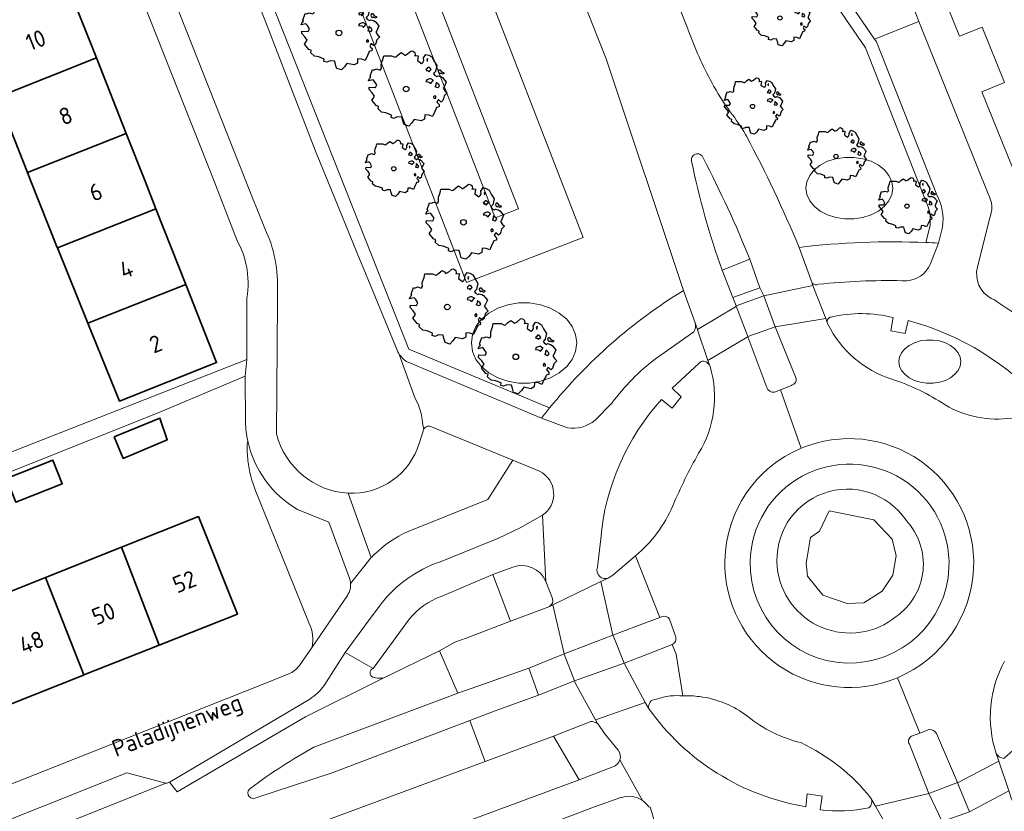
# Model space of a CAD drawing. Header units: metres. Extents: x 152391 to 157968, y 462336 to 467280.
# Tile 177 of 256: x 154706 to 154786, y 464449 to 464513. Entities that reach past the tile are written whole.
import ezdxf
from ezdxf.enums import TextEntityAlignment as Align

# ---------------------------------------------------------------- set-up
doc = ezdxf.new("R2010")
doc.units = ezdxf.units.M
doc.header["$LTSCALE"] = 0.75
doc.layers.get('0').update_dxf_attribs({"lineweight": 25})
for name, color, linetype, lineweight in [('B-GV-GR-BOOM-S', 252, 'Continuous', 25), ('B-WE-GR-BEPLANTING_CULTUUR_VASTE PLANTENVAK-GV', 251, 'Continuous', 18), ('B-WE-GR-GROENVOORZIENING-GV', 251, 'Continuous', 18), ('B-WE-GR-HAAG-GV', 251, 'Continuous', 13), ('B-WE-OG-BEBOUWING-GV', 6, 'Continuous', 35), ('B-WE-OG-BEBOUWING-T18', 1, 'Continuous', 18), ('B-WE-OG-TERREIN_CULTUURSCHEIDING-GV', 251, 'Continuous', 18), ('B-WE-OG-TOPOGRAFIE-T18', 1, 'Continuous', 18), ('B-WE-VH-VERHARDING_ASFALT-GV', 251, 'Continuous', 18), ('B-WE-VH-VERHARDING_BETONSTRAATSTEEN-GV', 251, 'Continuous', 18), ('B-WE-VH-VERHARDING_TEGEL-GV', 251, 'Continuous', 18)]:
    doc.layers.add(name, color=color, linetype=linetype, lineweight=lineweight)
doc.styles.add('NLCS-ISO-M750-T18', font='NLCS-ISO.ttf', dxfattribs={"height": 1.35})

# ---------------------------------------------------------------- blocks, each defined once
blk = doc.blocks.new('SGR-BOOM_31_50')
at = {"linetype": 'Continuous'}
for p, q in [((-1.51, 1.451), (-1.479, 1.582)), ((-1.479, 1.582), (-1.402, 1.78)), ((-1.402, 1.78), (-1.355, 1.999)), ((-1.355, 1.999), (-0.89, 1.999)), ((-0.89, 1.999), (-0.688, 1.911)), ((-0.688, 1.911), (-0.626, 1.933)), ((-0.626, 1.933), (-0.487, 2.064)), ((-0.487, 2.064), (-0.301, 2.196)), ((-0.301, 2.196), (-0.177, 2.108)), ((-0.177, 2.108), (-0.084, 2.02)), ((-0.084, 2.02), (0.087, 2.108)), ((0.087, 2.108), (0.273, 2.283)), ((0.273, 2.283), (0.351, 2.305)), ((0.351, 2.305), (0.444, 2.261)), ((0.444, 2.261), (0.521, 2.196)), ((0.537, 2.042), (0.506, 1.999)), ((0.506, 1.999), (0.707, 2.02)), ((0.521, 2.196), (0.537, 2.042)), ((0.723, 1.977), (0.676, 1.714)), ((0.676, 1.714), (0.754, 1.648)), ((0.707, 2.02), (0.723, 1.977)), ((0.754, 1.648), (0.924, 1.539)), ((0.924, 1.539), (1.002, 1.604)), ((1.002, 1.604), (1.064, 1.714)), ((1.048, 1.867), (1.188, 2.086)), ((1.064, 1.714), (1.048, 1.867)), ((1.188, 2.086), (1.358, 2.042)), ((1.296, 1.823), (1.234, 1.78)), ((1.234, 1.78), (1.265, 1.67)), ((1.265, 1.67), (1.281, 1.648)), ((1.281, 1.692), (1.296, 1.823)), ((1.358, 2.042), (1.545, 1.933)), ((1.545, 1.933), (1.669, 1.692)), ((1.669, 1.692), (1.839, 1.407)), ((-2.177, 0.772), (-2.038, 1.166)), ((-2.038, 1.166), (-1.944, 1.144)), ((-1.944, 1.144), (-1.789, 1.21)), ((-1.789, 1.21), (-1.572, 1.144)), ((-1.572, 1.144), (-1.495, 1.232)), ((-1.495, 1.232), (-1.51, 1.451)), ((1.25, 1.21), (1.188, 1.166)), ((1.188, 1.166), (1.234, 1.101)), ((1.234, 1.101), (1.312, 1.122)), ((1.296, 1.298), (1.25, 1.21)), ((1.374, 1.298), (1.296, 1.298)), ((1.312, 1.122), (1.374, 1.035)), ((1.436, 1.254), (1.374, 1.298)), ((1.374, 1.035), (1.436, 1.122)), ((1.498, 1.166), (1.436, 1.254)), ((1.436, 1.122), (1.498, 1.166)), ((1.762, 1.057), (1.638, 0.925)), ((1.638, 0.925), (1.7, 0.838)), ((1.7, 0.838), (1.839, 0.75)), ((1.839, 1.407), (1.762, 1.057)), ((1.839, 0.75), (1.917, 0.794)), ((1.963, 1.144), (1.917, 1.079)), ((1.917, 1.079), (1.948, 0.991)), ((1.917, 0.794), (2.087, 0.75)), ((1.948, 0.991), (2.041, 0.925)), ((2.056, 1.144), (1.963, 1.144)), ((2.041, 0.969), (2.18, 0.903)), ((2.041, 0.925), (2.056, 0.969)), ((2.165, 1.013), (2.056, 1.144)), ((2.304, 0.947), (2.165, 1.013)), ((2.18, 0.903), (2.304, 0.947)), ((-2.27, 0.487), (-2.208, 0.641)), ((-1.991, 0.553), (-2.27, 0.487)), ((-2.239, -0.038), (-2.224, 0.115)), ((-2.224, 0.115), (-1.851, 0.093)), ((-2.208, 0.641), (-2.131, 0.706)), ((-2.131, 0.706), (-2.177, 0.772)), ((-1.898, 0.444), (-1.991, 0.553)), ((-1.774, 0.246), (-1.898, 0.444)), ((-1.851, 0.093), (-1.774, 0.246)), ((1.234, 0.553), (1.188, 0.444)), ((1.188, 0.444), (1.374, 0.422)), ((1.405, 0.619), (1.234, 0.553)), ((1.374, 0.422), (1.483, 0.334)), ((1.483, 0.619), (1.405, 0.619)), ((1.622, 0.531), (1.483, 0.619)), ((1.483, 0.334), (1.607, 0.487)), ((1.607, 0.487), (1.653, 0.553)), ((1.793, 0.246), (1.746, 0.137)), ((1.911, 0.065), (1.746, 0.137)), ((1.808, 0.4), (1.793, 0.312)), ((1.793, 0.312), (1.793, 0.246)), ((1.901, 0.312), (1.808, 0.4)), ((1.963, 0.268), (1.901, 0.312)), ((1.911, 0.065), (2.01, 0.181)), ((2.01, 0.181), (1.963, 0.268)), ((2.087, 0.75), (2.18, 0.684)), ((2.18, 0.684), (2.413, 0.422)), ((2.289, 0.137), (2.227, 0.049)), ((2.227, 0.049), (2.351, -0.126)), ((2.413, 0.422), (2.289, 0.137)), ((-2.053, -0.235), (-2.239, -0.038)), ((-2.069, -0.673), (-1.991, -0.564)), ((-1.805, -1.002), (-2.069, -0.673)), ((-1.913, -0.433), (-2.053, -0.235)), ((-1.991, -0.564), (-1.913, -0.433)), ((1.715, -0.389), (1.653, -0.476)), ((1.653, -0.476), (1.669, -0.564)), ((1.684, -0.564), (1.777, -0.542)), ((1.777, -0.454), (1.715, -0.389)), ((1.777, -0.542), (1.777, -0.454)), ((1.948, -0.63), (1.855, -0.783)), ((1.855, -0.783), (1.901, -0.849)), ((2.103, -0.783), (1.948, -0.63)), ((2.211, -0.695), (2.103, -0.783)), ((2.242, -0.564), (2.211, -0.695)), ((2.289, -0.411), (2.242, -0.564)), ((2.459, -0.235), (2.289, -0.411)), ((2.351, -0.126), (2.459, -0.235)), ((-1.665, -1.046), (-1.805, -1.002)), ((-1.696, -1.199), (-1.665, -1.046)), ((-1.479, -1.396), (-1.696, -1.199)), ((-1.216, -1.44), (-1.479, -1.396)), ((-0.89, -1.571), (-1.216, -1.44)), ((-0.906, -1.725), (-0.89, -1.571)), ((1.126, -1.55), (1.11, -1.812)), ((1.374, -1.571), (1.126, -1.55)), ((1.576, -1.659), (1.374, -1.571)), ((1.715, -1.352), (1.576, -1.659)), ((1.808, -1.177), (1.715, -1.352)), ((1.824, -1.112), (1.808, -1.177)), ((1.979, -1.068), (1.824, -1.112)), ((1.901, -0.849), (1.994, -0.936)), ((1.994, -0.936), (1.979, -1.068)), ((-0.735, -1.769), (-0.906, -1.725)), ((-0.533, -1.681), (-0.735, -1.769)), ((-0.254, -1.703), (-0.533, -1.681)), ((-0.208, -1.9), (-0.254, -1.703)), ((-0.177, -1.988), (-0.208, -1.9)), ((-0.13, -2.141), (-0.177, -1.988)), ((0.149, -2.229), (-0.13, -2.141)), ((0.335, -2.031), (0.149, -2.229)), ((0.475, -1.834), (0.335, -2.031)), ((0.909, -1.922), (0.475, -1.834)), ((1.11, -1.812), (0.909, -1.922))]:
    blk.add_line(p, q, dxfattribs=at)
blk.add_circle((0, 0), 0.169, dxfattribs=at)
blk = doc.blocks.new('SGR-BOOM_50_100')
at = {"linetype": 'Continuous'}
for p, q in [((-1.972, 2.11), (-1.869, 2.373)), ((-1.869, 2.373), (-1.807, 2.665)), ((-1.807, 2.665), (-1.187, 2.665)), ((-1.187, 2.665), (-0.918, 2.548)), ((-0.918, 2.548), (-0.835, 2.577)), ((-0.835, 2.577), (-0.649, 2.752)), ((-0.649, 2.752), (-0.401, 2.928)), ((-0.401, 2.928), (-0.236, 2.811)), ((-0.236, 2.811), (-0.112, 2.694)), ((-0.112, 2.694), (0.116, 2.811)), ((0.116, 2.811), (0.364, 3.044)), ((0.364, 3.044), (0.467, 3.074)), ((0.467, 3.074), (0.591, 3.015)), ((0.591, 3.015), (0.695, 2.928)), ((0.715, 2.723), (0.674, 2.665)), ((0.674, 2.665), (0.943, 2.694)), ((0.695, 2.928), (0.715, 2.723)), ((0.964, 2.636), (0.902, 2.285)), ((0.943, 2.694), (0.964, 2.636)), ((1.398, 2.49), (1.584, 2.782)), ((1.418, 2.285), (1.398, 2.49)), ((1.584, 2.782), (1.811, 2.723)), ((1.729, 2.431), (1.646, 2.373)), ((1.646, 2.373), (1.687, 2.227)), ((1.708, 2.256), (1.729, 2.431)), ((1.811, 2.723), (2.059, 2.577)), ((2.059, 2.577), (2.225, 2.256)), ((-2.593, 1.526), (-2.386, 1.613)), ((-2.386, 1.613), (-2.096, 1.526)), ((-2.096, 1.526), (-1.993, 1.643)), ((-2.014, 1.935), (-1.972, 2.11)), ((-1.993, 1.643), (-2.014, 1.935)), ((0.902, 2.285), (1.005, 2.198)), ((1.005, 2.198), (1.232, 2.052)), ((1.232, 2.052), (1.336, 2.139)), ((1.336, 2.139), (1.418, 2.285)), ((1.667, 1.613), (1.584, 1.555)), ((1.729, 1.73), (1.667, 1.613)), ((1.687, 2.227), (1.708, 2.198)), ((1.832, 1.73), (1.729, 1.73)), ((1.915, 1.672), (1.832, 1.73)), ((1.997, 1.555), (1.915, 1.672)), ((2.225, 2.256), (2.452, 1.876)), ((2.452, 1.876), (2.349, 1.409)), ((-3.027, 0.65), (-2.944, 0.854)), ((-2.944, 0.854), (-2.841, 0.942)), ((-2.903, 1.029), (-2.717, 1.555)), ((-2.841, 0.942), (-2.903, 1.029)), ((-2.717, 1.555), (-2.593, 1.526)), ((1.584, 1.555), (1.646, 1.467)), ((1.646, 1.467), (1.749, 1.497)), ((1.873, 0.825), (1.646, 0.737)), ((1.749, 1.497), (1.832, 1.38)), ((1.832, 1.38), (1.915, 1.497)), ((1.977, 0.825), (1.873, 0.825)), ((1.915, 1.497), (1.997, 1.555)), ((2.163, 0.708), (1.977, 0.825)), ((2.349, 1.409), (2.183, 1.234)), ((2.183, 1.234), (2.266, 1.117)), ((2.266, 1.117), (2.452, 1)), ((2.452, 1), (2.556, 1.059)), ((2.618, 1.526), (2.556, 1.438)), ((2.556, 1.438), (2.597, 1.321)), ((2.556, 1.059), (2.783, 1)), ((2.597, 1.321), (2.721, 1.234)), ((2.742, 1.526), (2.618, 1.526)), ((2.721, 1.292), (2.907, 1.205)), ((2.721, 1.234), (2.742, 1.292)), ((2.886, 1.351), (2.742, 1.526)), ((2.783, 1), (2.907, 0.913)), ((3.072, 1.263), (2.886, 1.351)), ((2.907, 1.205), (3.072, 1.263)), ((2.907, 0.913), (3.217, 0.562)), ((-2.655, 0.737), (-3.027, 0.65)), ((-2.985, -0.051), (-2.965, 0.153)), ((-2.965, 0.153), (-2.469, 0.124)), ((-2.531, 0.591), (-2.655, 0.737)), ((-2.365, 0.329), (-2.531, 0.591)), ((-2.469, 0.124), (-2.365, 0.329)), ((1.646, 0.737), (1.584, 0.591)), ((1.584, 0.591), (1.832, 0.562)), ((1.832, 0.562), (1.977, 0.445)), ((1.977, 0.445), (2.142, 0.65)), ((2.142, 0.65), (2.204, 0.737)), ((2.39, 0.329), (2.328, 0.183)), ((2.549, 0.087), (2.328, 0.183)), ((2.411, 0.533), (2.39, 0.416)), ((2.39, 0.416), (2.39, 0.329)), ((2.535, 0.416), (2.411, 0.533)), ((2.618, 0.358), (2.535, 0.416)), ((2.549, 0.087), (2.68, 0.241)), ((2.68, 0.241), (2.618, 0.358)), ((3.052, 0.183), (2.969, 0.066)), ((2.969, 0.066), (3.135, -0.168)), ((3.217, 0.562), (3.052, 0.183)), ((-2.737, -0.314), (-2.985, -0.051)), ((-2.758, -0.898), (-2.655, -0.752)), ((-2.551, -0.577), (-2.737, -0.314)), ((-2.655, -0.752), (-2.551, -0.577)), ((2.287, -0.518), (2.204, -0.635)), ((2.204, -0.635), (2.225, -0.752)), ((2.245, -0.752), (2.37, -0.723)), ((2.37, -0.606), (2.287, -0.518)), ((2.37, -0.723), (2.37, -0.606)), ((2.99, -0.752), (2.948, -0.927)), ((3.052, -0.548), (2.99, -0.752)), ((3.279, -0.314), (3.052, -0.548)), ((3.135, -0.168), (3.279, -0.314)), ((-2.407, -1.336), (-2.758, -0.898)), ((-2.22, -1.394), (-2.407, -1.336)), ((-2.262, -1.599), (-2.22, -1.394)), ((2.411, -1.57), (2.287, -1.803)), ((2.432, -1.482), (2.411, -1.57)), ((2.638, -1.424), (2.432, -1.482)), ((2.597, -0.84), (2.473, -1.044)), ((2.473, -1.044), (2.535, -1.132)), ((2.535, -1.132), (2.659, -1.248)), ((2.804, -1.044), (2.597, -0.84)), ((2.659, -1.248), (2.638, -1.424)), ((2.948, -0.927), (2.804, -1.044)), ((-1.972, -1.862), (-2.262, -1.599)), ((-1.621, -1.92), (-1.972, -1.862)), ((-1.187, -2.095), (-1.621, -1.92)), ((-1.207, -2.3), (-1.187, -2.095)), ((-0.98, -2.358), (-1.207, -2.3)), ((-0.711, -2.241), (-0.98, -2.358)), ((-0.339, -2.271), (-0.711, -2.241)), ((-0.277, -2.533), (-0.339, -2.271)), ((1.501, -2.066), (1.48, -2.417)), ((1.832, -2.095), (1.501, -2.066)), ((2.101, -2.212), (1.832, -2.095)), ((2.287, -1.803), (2.101, -2.212)), ((-0.236, -2.65), (-0.277, -2.533)), ((-0.174, -2.855), (-0.236, -2.65)), ((0.199, -2.971), (-0.174, -2.855)), ((0.447, -2.709), (0.199, -2.971)), ((0.633, -2.446), (0.447, -2.709)), ((1.212, -2.563), (0.633, -2.446)), ((1.48, -2.417), (1.212, -2.563))]:
    blk.add_line(p, q, dxfattribs=at)
blk.add_circle((0, 0), 0.225, dxfattribs=at)

msp = doc.modelspace()

# ---------------------------------------------------------------- linework, layer by layer
at = {"layer": 'B-WE-GR-BEPLANTING_CULTUUR_VASTE PLANTENVAK-GV'}
for points in [[(154781.069, 464468.97, 1.01034), (154765.112, 464469.474)], [(154777.62, 464472.78, 0.781763), (154767.288, 464469.025)], [(154767.288, 464469.025, -0.781763), (154777.62, 464472.78)], [(154776.836, 464465.058, 0.455079), (154777.62, 464472.78)], [(154777.62, 464472.78, -0.455079), (154776.836, 464465.058)], [(154765.112, 464469.474, 0.990036), (154781.069, 464468.97)], [(154767.288, 464469.025, 0.600263), (154776.836, 464465.058)], [(154776.836, 464465.058, -0.600263), (154767.288, 464469.025)]]:
    msp.add_lwpolyline(points, format="xyb", dxfattribs=at)
for points in [[(154769.942, 464471.409), (154770.683, 464471.903), (154771.447, 464473.541), (154775.04, 464472.823), (154776.522, 464471.275), (154776.836, 464469.928), (154776.567, 464468.38), (154775.713, 464467.1), (154774.231, 464466.158), (154772.906, 464466.113), (154770.953, 464466.764), (154769.718, 464468.29), (154769.605, 464469.345)], [(154769.942, 464471.409), (154769.605, 464469.345), (154769.718, 464468.29), (154770.953, 464466.764), (154772.906, 464466.113), (154774.231, 464466.158), (154775.713, 464467.1), (154776.567, 464468.38), (154776.836, 464469.928), (154776.522, 464471.275), (154775.04, 464472.823), (154771.447, 464473.541), (154770.683, 464471.903)]]:
    msp.add_lwpolyline(points, close=True, dxfattribs=at)
at = {"layer": 'B-WE-GR-GROENVOORZIENING-GV'}
for points in [[(154749.006, 464481.795), (154737.716, 464486.524), (154711.438, 464552.917)], [(154711.264, 464550.636), (154711.322, 464550.489), (154726.154, 464512.949), (154730.23, 464502.41), (154731.213, 464500), (154733.81, 464493.63), (154734.09, 464492.934), (154736.763, 464486.432)], [(154780.089, 464498.915), (154775.242, 464511.188), (154775.089, 464511.411), (154771.281, 464516.965)], [(154770.564, 464516.268), (154774.36, 464510.698), (154779.163, 464498.538), (154779.41, 464497.948), (154779.54, 464497.478), (154779.572, 464497.048), (154779.548, 464496.455), (154779.202, 464495.079)], [(154780.221, 464495.037), (154780.543, 464496.311)], [(154737.527, 464485.519), (154748.362, 464480.981)], [(154737.654, 464471.889), (154744.066, 464474.459), (154746.052, 464477.606), (154739.543, 464480.288)], [(154738.926, 464480.115), (154738.556, 464479.031)], [(154732.839, 464474.95), (154734.699, 464469.796)]]:
    msp.add_lwpolyline(points, dxfattribs=at)
for points in [[(154780.543, 464496.311, 0.164322), (154780.089, 464498.915)], [(154779.202, 464495.079, -0.003959), (154780.221, 464495.037)], [(154736.763, 464486.432, 0.036591), (154736.911, 464486.165)], [(154736.911, 464486.165, 0.098277), (154737.527, 464485.519)], [(154748.362, 464480.981, -0.006925), (154749.006, 464481.795)], [(154739.543, 464480.288, 0.397211), (154738.926, 464480.115)], [(154738.556, 464479.031, -0.348868), (154732.839, 464474.95)], [(154734.936, 464470.027, -0.086884), (154737.654, 464471.889)], [(154734.699, 464469.796, -0.012818), (154734.936, 464470.027)]]:
    msp.add_lwpolyline(points, format="xyb", dxfattribs=at)
at = {"layer": 'B-WE-GR-HAAG-GV'}
for points in [[(154749.006, 464481.795), (154737.716, 464486.524), (154711.438, 464552.917)], [(154711.264, 464550.636), (154711.322, 464550.489), (154726.154, 464512.949), (154730.23, 464502.41), (154731.213, 464500), (154733.81, 464493.63), (154734.09, 464492.934), (154736.763, 464486.432)], [(154780.089, 464498.915), (154775.242, 464511.188), (154775.089, 464511.411), (154771.281, 464516.965)], [(154770.564, 464516.268), (154774.36, 464510.698), (154779.163, 464498.538), (154779.41, 464497.948), (154779.54, 464497.478), (154779.572, 464497.048), (154779.548, 464496.455), (154779.202, 464495.079)], [(154780.221, 464495.037), (154780.543, 464496.311)], [(154737.527, 464485.519), (154748.362, 464480.981)], [(154737.654, 464471.889), (154744.066, 464474.459), (154746.052, 464477.606), (154739.543, 464480.288)], [(154738.926, 464480.115), (154738.556, 464479.031)], [(154732.839, 464474.95), (154734.699, 464469.796)]]:
    msp.add_lwpolyline(points, dxfattribs=at)
for points in [[(154780.543, 464496.311, 0.164322), (154780.089, 464498.915)], [(154779.202, 464495.079, -0.003959), (154780.221, 464495.037)], [(154736.763, 464486.432, 0.036591), (154736.911, 464486.165)], [(154736.911, 464486.165, 0.098277), (154737.527, 464485.519)], [(154748.362, 464480.981, -0.006925), (154749.006, 464481.795)], [(154739.543, 464480.288, 0.397211), (154738.926, 464480.115)], [(154738.556, 464479.031, -0.348868), (154732.839, 464474.95)], [(154734.936, 464470.027, -0.086884), (154737.654, 464471.889)], [(154734.699, 464469.796, -0.012818), (154734.936, 464470.027)]]:
    msp.add_lwpolyline(points, format="xyb", dxfattribs=at)
at = {"layer": 'B-WE-OG-BEBOUWING-GV'}
for points in [[(154704.704, 464506.744), (154712.635, 464509.891), (154710.241, 464515.952), (154702.309, 464512.803)], [(154707.096, 464500.696), (154715.023, 464503.841), (154712.635, 464509.891), (154704.704, 464506.744)], [(154709.514, 464494.648), (154717.415, 464497.78), (154716.54, 464500), (154715.023, 464503.841), (154707.096, 464500.696), (154707.371, 464500), (154709.497, 464494.69)], [(154717.415, 464497.78), (154709.514, 464494.648), (154711.948, 464488.615), (154719.806, 464491.718)], [(154719.806, 464491.718), (154711.948, 464488.615), (154714.478, 464482.344), (154722.284, 464485.433)], [(154714.057, 464479.466), (154714.77, 464477.743), (154718.323, 464479.239), (154717.726, 464480.989)], [(154705.416, 464476.135), (154706.166, 464474.231), (154709.886, 464475.717), (154709.127, 464477.618)], [(154717.676, 464462.752), (154723.948, 464465.233), (154720.828, 464473.074), (154714.642, 464470.613)], [(154708.549, 464468.188), (154711.635, 464460.362), (154717.676, 464462.752), (154714.642, 464470.613)], [(154702.504, 464465.783), (154705.603, 464457.953), (154711.586, 464460.343), (154711.635, 464460.362), (154708.549, 464468.188)]]:
    msp.add_lwpolyline(points, close=True, dxfattribs=at)
at = {"layer": 'B-WE-OG-TERREIN_CULTUURSCHEIDING-GV'}
for points in [[(154759.758, 464491.225), (154753.55, 464509.81), (154732.892, 464561.928), (154726.876, 464559.596), (154751.711, 464495.49), (154742.338, 464491.862), (154717.505, 464555.963), (154713.065, 464554.242)], [(154741.54, 464558.946), (154760.098, 464512.235), (154760.14, 464512.13)], [(154711.438, 464552.917), (154737.716, 464486.524), (154749.006, 464481.795)], [(154794.642, 464515.172), (154794.618, 464515.233), (154789.289, 464521.425), (154782.504, 464518.744), (154779.526, 464517.567), (154781.922, 464511.632), (154783.73, 464512.362), (154785.527, 464507.911), (154783.719, 464507.181), (154789.189, 464493.631)], [(154779.202, 464495.079), (154779.548, 464496.455), (154779.572, 464497.048), (154779.54, 464497.478), (154779.41, 464497.948), (154779.163, 464498.538), (154774.36, 464510.698), (154770.564, 464516.268)], [(154764.744, 464503.744), (154764.816, 464503.607)], [(154777.795, 464488.805), (154777.546, 464487.771), (154776.409, 464487.985), (154776.599, 464489.052)], [(154771.298, 464488.669), (154771.353, 464488.526)], [(154761.007, 464485.403), (154758.851, 464483.378)], [(154761.895, 464485.124), (154761.847, 464485.263)], [(154758.851, 464483.378), (154759.575, 464482.677), (154758.849, 464481.77), (154758.002, 464482.486)], [(154724.783, 464479.155), (154724.747, 464478.898)], [(154725.441, 464475.097), (154729.721, 464464.489)], [(154732.971, 464468.056), (154731.304, 464472.627), (154728.783, 464473.657)], [(154753.111, 464471.293), (154752.849, 464469.006)], [(154753.702, 464468.133), (154753.806, 464468.183), (154754.083, 464468.366), (154755.904, 464469.938)], [(154740.171, 464462.303), (154741.414, 464462.996), (154742.327, 464463.317), (154745.868, 464464.686), (154744.459, 464468.417), (154740.301, 464466.672)], [(154729.94, 464462.606), (154732.791, 464466.754)], [(154737.765, 464464.869), (154734.845, 464460.874)], [(154735.647, 464460.103), (154740.171, 464462.303)], [(154757.568, 464458.416), (154757.176, 464458.305)], [(154785.462, 464453.659), (154787.682, 464455.628), (154787.393, 464455.857), (154786.831, 464456.302), (154787.561, 464457.081), (154788.199, 464456.702), (154788.41, 464456.577)], [(154751.388, 464451.935), (154749.318, 464455.456), (154745.916, 464454.18), (154743.842, 464453.426), (154730.615, 464448.513), (154725.425, 464446.919), (154725.182, 464446.674), (154725.123, 464446.361), (154725.181, 464446.205), (154725.376, 464446.031), (154725.7, 464446.041), (154732.427, 464446.076)], [(154738.807, 464447.301), (154751.388, 464451.935)], [(154769.581, 464449.789), (154769.683, 464450.826), (154770.892, 464450.646), (154770.733, 464449.549)]]:
    msp.add_lwpolyline(points, dxfattribs=at)
for points in [[(154726.876, 464559.596), (154723.123, 464558.141), (154746.503, 464497.79), (154744.638, 464497.068), (154721.258, 464557.418), (154717.505, 464555.963), (154742.338, 464491.862), (154751.711, 464495.49)], [(154744.638, 464497.068), (154746.503, 464497.79), (154723.123, 464558.141), (154721.258, 464557.418)], [(154771.331, 464497.29), (154771.995, 464497.079), (154772.707, 464496.971), (154773.435, 464496.971), (154774.147, 464497.079), (154774.812, 464497.29), (154775.4, 464497.596), (154775.887, 464497.982), (154776.251, 464498.432), (154776.476, 464498.926), (154776.552, 464499.443), (154776.476, 464499.96), (154776.251, 464500.454), (154775.887, 464500.904), (154775.4, 464501.29), (154774.812, 464501.596), (154774.147, 464501.807), (154773.435, 464501.915), (154772.707, 464501.915), (154771.995, 464501.807), (154771.331, 464501.596), (154770.742, 464501.29), (154770.255, 464500.904), (154769.891, 464500.454), (154769.666, 464499.96), (154769.59, 464499.443), (154769.666, 464498.926), (154769.891, 464498.432), (154770.255, 464497.982), (154770.742, 464497.596)], [(154771.331, 464497.29), (154770.742, 464497.596), (154770.255, 464497.982), (154769.891, 464498.432), (154769.666, 464498.926), (154769.59, 464499.443), (154769.666, 464499.96), (154769.891, 464500.454), (154770.255, 464500.904), (154770.742, 464501.29), (154771.331, 464501.596), (154771.995, 464501.807), (154772.707, 464501.915), (154773.435, 464501.915), (154774.147, 464501.807), (154774.812, 464501.596), (154775.4, 464501.29), (154775.887, 464500.904), (154776.251, 464500.454), (154776.476, 464499.96), (154776.552, 464499.443), (154776.476, 464498.926), (154776.251, 464498.432), (154775.887, 464497.982), (154775.4, 464497.596), (154774.812, 464497.29), (154774.147, 464497.079), (154773.435, 464496.971), (154772.707, 464496.971), (154771.995, 464497.079)], [(154750.826, 464485.697), (154751.099, 464486.34), (154751.191, 464487.012), (154751.099, 464487.684), (154750.826, 464488.327), (154750.384, 464488.912), (154749.792, 464489.414), (154749.078, 464489.811), (154748.27, 464490.086), (154747.406, 464490.226), (154746.522, 464490.226), (154745.658, 464490.086), (154744.851, 464489.811), (154744.136, 464489.414), (154743.544, 464488.912), (154743.102, 464488.327), (154742.829, 464487.684), (154742.737, 464487.012), (154742.829, 464486.34), (154743.102, 464485.697), (154743.544, 464485.112), (154744.136, 464484.61), (154744.851, 464484.213), (154745.658, 464483.938), (154746.522, 464483.798), (154747.406, 464483.798), (154748.27, 464483.938), (154749.078, 464484.213), (154749.792, 464484.61), (154750.384, 464485.112)], [(154750.826, 464485.697), (154750.384, 464485.112), (154749.792, 464484.61), (154749.078, 464484.213), (154748.27, 464483.938), (154747.406, 464483.798), (154746.522, 464483.798), (154745.658, 464483.938), (154744.851, 464484.213), (154744.136, 464484.61), (154743.544, 464485.112), (154743.102, 464485.697), (154742.829, 464486.34), (154742.737, 464487.012), (154742.829, 464487.684), (154743.102, 464488.327), (154743.544, 464488.912), (154744.136, 464489.414), (154744.851, 464489.811), (154745.658, 464490.086), (154746.522, 464490.226), (154747.406, 464490.226), (154748.27, 464490.086), (154749.078, 464489.811), (154749.792, 464489.414), (154750.384, 464488.912), (154750.826, 464488.327), (154751.099, 464487.684), (154751.191, 464487.012), (154751.099, 464486.34)], [(154779.275, 464487.25), (154778.766, 464487.175), (154778.291, 464487.027), (154777.871, 464486.813), (154777.523, 464486.543), (154777.263, 464486.228), (154777.102, 464485.882), (154777.048, 464485.52), (154777.102, 464485.158), (154777.263, 464484.812), (154777.523, 464484.497), (154777.871, 464484.227), (154778.291, 464484.013), (154778.766, 464483.865), (154779.275, 464483.79), (154779.795, 464483.79), (154780.304, 464483.865), (154780.779, 464484.013), (154781.199, 464484.227), (154781.547, 464484.497), (154781.807, 464484.812), (154781.968, 464485.158), (154782.022, 464485.52), (154781.968, 464485.882), (154781.807, 464486.228), (154781.547, 464486.543), (154781.199, 464486.813), (154780.779, 464487.027), (154780.304, 464487.175), (154779.795, 464487.25)], [(154779.275, 464487.25), (154779.795, 464487.25), (154780.304, 464487.175), (154780.779, 464487.027), (154781.199, 464486.813), (154781.547, 464486.543), (154781.807, 464486.228), (154781.968, 464485.882), (154782.022, 464485.52), (154781.968, 464485.158), (154781.807, 464484.812), (154781.547, 464484.497), (154781.199, 464484.227), (154780.779, 464484.013), (154780.304, 464483.865), (154779.795, 464483.79), (154779.275, 464483.79), (154778.766, 464483.865), (154778.291, 464484.013), (154777.871, 464484.227), (154777.523, 464484.497), (154777.263, 464484.812), (154777.102, 464485.158), (154777.048, 464485.52), (154777.102, 464485.882), (154777.263, 464486.228), (154777.523, 464486.543), (154777.871, 464486.813), (154778.291, 464487.027), (154778.766, 464487.175)]]:
    msp.add_lwpolyline(points, close=True, dxfattribs=at)
for points in [[(154760.14, 464512.13, 0.017257), (154761.007, 464509.985)], [(154761.007, 464509.985, 0.019909), (154762.03, 464507.91)], [(154762.03, 464507.91, 0.030034), (154763.512, 464505.569)], [(154763.512, 464505.569, -0.030989), (154764.744, 464503.744)], [(154764.816, 464503.607, -0.02512), (154769.034, 464494.689)], [(154769.034, 464494.689, -0.039538), (154779.202, 464495.079)], [(154749.006, 464481.795, -0.085025), (154759.758, 464491.225)], [(154771.616, 464489.095, 0.419109), (154771.298, 464488.669)], [(154776.599, 464489.052, 0.119004), (154771.616, 464489.095)], [(154771.353, 464488.526, 0.204055), (154776.494, 464484.101)], [(154788.754, 464481.999, 0.149669), (154777.795, 464488.805)], [(154760.968, 464478.159, 0.215209), (154761.895, 464485.124)], [(154761.72, 464485.362, 0.47262), (154761.007, 464485.403)], [(154761.847, 464485.263, 0.150328), (154761.72, 464485.362)], [(154776.494, 464484.101, -0.069), (154780.766, 464482.036)], [(154758.002, 464482.486, 0.16428), (154753.111, 464471.293)], [(154780.766, 464482.036, 0.168616), (154786.128, 464480.984)], [(154724.747, 464478.898, 0.039156), (154724.799, 464477.569)], [(154728.783, 464473.657, -0.21205), (154724.783, 464479.155)], [(154758.891, 464473.949, -0.023436), (154760.968, 464478.159)], [(154724.799, 464477.569, 0.071226), (154725.441, 464475.097)], [(154755.904, 464469.938, 0.122895), (154758.891, 464473.949)], [(154752.849, 464469.006, 0.299523), (154753.038, 464468.262)], [(154732.791, 464466.754, 0.163557), (154733.037, 464467.709)], [(154733.037, 464467.709, 0.056022), (154732.971, 464468.056)], [(154753.038, 464468.262, 0.284436), (154753.702, 464468.133)], [(154740.301, 464466.672, 0.133858), (154737.765, 464464.869)], [(154729.721, 464464.489, -0.164043), (154729.94, 464462.606)], [(154785.537, 464461.478, 0.208866), (154784.856, 464454.071)], [(154734.845, 464460.874, 0.688963), (154734.825, 464460.186)], [(154734.825, 464460.186, 0.066964), (154735.647, 464460.103)], [(154757.088, 464458.188, 0.146093), (154756.949, 464457.687)], [(154757.176, 464458.305, 0.053283), (154757.088, 464458.188)], [(154758.687, 464458.678, 0.046634), (154757.568, 464458.416)], [(154759.716, 464458.681, 0.053452), (154758.687, 464458.678)], [(154761.056, 464458.627, 0.043273), (154759.716, 464458.681)], [(154764.926, 464457.021, 0.134827), (154761.056, 464458.627)], [(154756.949, 464457.687, 0.20029), (154769.581, 464449.789)], [(154769.171, 464454.931, -0.109736), (154764.926, 464457.021)], [(154774.802, 464450.485, 0.114412), (154769.171, 464454.931)], [(154784.856, 464454.071, 0.2377), (154785.462, 464453.659)], [(154774.644, 464449.704, 0.358603), (154774.802, 464450.485)], [(154770.733, 464449.549, 0.086674), (154774.644, 464449.704)]]:
    msp.add_lwpolyline(points, format="xyb", dxfattribs=at)
at = {"layer": 'B-WE-VH-VERHARDING_ASFALT-GV'}
for points in [[(154741.296, 464559.767), (154734.945, 464575.751), (154734.902, 464575.859), (154734.89, 464575.886), (154732.815, 464581.121), (154729.745, 464579.904), (154729.338, 464579.732), (154726.259, 464578.517), (154731.554, 464565.335), (154732.892, 464561.928), (154753.55, 464509.81), (154759.758, 464491.225), (154760.694, 464488.617), (154760.876, 464488.089), (154763.934, 464489.927), (154763.989, 464489.96), (154763.976, 464489.995), (154763.719, 464490.657), (154762.864, 464492.852)], [(154760.14, 464512.13), (154760.098, 464512.235), (154741.54, 464558.946)], [(154784.218, 464498.986), (154778.653, 464512.809), (154775.089, 464511.411), (154775.242, 464511.188), (154780.089, 464498.915)], [(154764.816, 464503.607), (154764.744, 464503.744)], [(154783.351, 464493.097), (154784.323, 464496.98)], [(154780.543, 464496.311), (154780.221, 464495.037), (154779.69, 464493.673)], [(154765.092, 464493.735), (154765.877, 464491.448), (154766.195, 464490.804), (154770.153, 464491.636), (154770.083, 464491.817), (154769.034, 464494.689)], [(154770.083, 464491.817), (154770.153, 464491.636), (154771.174, 464488.989), (154771.298, 464488.669)], [(154771.353, 464488.526), (154771.298, 464488.669), (154771.174, 464488.989), (154767.131, 464488.314), (154768.813, 464484.163)], [(154776.599, 464489.052), (154776.409, 464487.985), (154777.546, 464487.771), (154777.795, 464488.805)], [(154761.847, 464485.263), (154761.726, 464485.614), (154760.879, 464488.081), (154760.876, 464488.089), (154760.694, 464488.617)], [(154760.582, 464487.912), (154757.513, 464485.751)], [(154766.451, 464483.442), (154764.933, 464487.516), (154764.876, 464487.482), (154761.726, 464485.614), (154761.847, 464485.263), (154761.895, 464485.124)], [(154736.911, 464486.165), (154738.221, 464482.561), (154738.452, 464482.098), (154738.603, 464481.698), (154738.696, 464481.365), (154738.79, 464480.858), (154738.825, 464480.427), (154738.926, 464480.115)], [(154748.362, 464480.981), (154737.527, 464485.519)], [(154758.002, 464482.486), (154758.849, 464481.77), (154759.575, 464482.677), (154758.851, 464483.378), (154761.007, 464485.403)], [(154768.467, 464483.616), (154768.436, 464483.604), (154767.538, 464483.249), (154769.198, 464478.558)], [(154769.198, 464478.558), (154767.538, 464483.249), (154767.053, 464483.058)], [(154754.014, 464482.194), (154752.665, 464480.824)], [(154739.543, 464480.288), (154746.052, 464477.606), (154748.207, 464476.712)], [(154750.442, 464480.21), (154748.362, 464480.981)], [(154748.446, 464473.18), (154746.647, 464472.169), (154746.636, 464472.164), (154744.844, 464471.316), (154743.056, 464470.593), (154743.023, 464470.58), (154740.182, 464469.43)], [(154748.446, 464473.18), (154748.715, 464467.855), (154749.244, 464466.49)], [(154748.715, 464467.855), (154748.446, 464473.18)], [(154752.849, 464469.006), (154753.111, 464471.293)], [(154755.904, 464469.938), (154757.849, 464464.964), (154758.043, 464465.056)], [(154740.301, 464466.672), (154744.459, 464468.417), (154746.058, 464469.014)], [(154749.004, 464465.869), (154749.266, 464465.996), (154753.129, 464467.857), (154753.702, 464468.133)], [(154735.479, 464466.065), (154735.336, 464465.871), (154734.241, 464464.384), (154732.603, 464462.157), (154734.845, 464460.874), (154737.765, 464464.869)], [(154758.632, 464464.831), (154759.147, 464463.389)], [(154730.1, 464454.556), (154741.653, 464458.9), (154740.171, 464462.303), (154735.647, 464460.103), (154729.414, 464457.002), (154719.117, 464450.982), (154718.5, 464451.754)], [(154734.845, 464460.874), (154732.603, 464462.157), (154730.911, 464459.53)], [(154759.716, 464458.681), (154759.172, 464462.044), (154758.863, 464462.809), (154756.942, 464462.048), (154755.001, 464461.312), (154755.03, 464461.257), (154756.683, 464458.152), (154756.949, 464457.687)], [(154758.863, 464462.809), (154759.172, 464462.044), (154759.716, 464458.681)], [(154729.768, 464458.431), (154718.552, 464451.79), (154718.5, 464451.754), (154719.117, 464450.982), (154729.414, 464457.002), (154735.647, 464460.103)], [(154751.002, 464459.879), (154748.11, 464458.744), (154744.634, 464457.471), (154742.618, 464456.696), (154742.669, 464456.56), (154743.842, 464453.426), (154745.916, 464454.18), (154749.318, 464455.456), (154752.311, 464456.627)], [(154752.845, 464456.463), (154752.684, 464456.757), (154751.056, 464459.737), (154751.002, 464459.879)], [(154778.059, 464455.439), (154778.733, 464455.7), (154776.94, 464460.14)], [(154776.94, 464460.14), (154778.733, 464455.7), (154779.489, 464455.993)], [(154756.949, 464457.687), (154756.683, 464458.152), (154752.684, 464456.757), (154752.845, 464456.463), (154752.903, 464456.419), (154753.413, 464455.656), (154754.524, 464454.315)], [(154757.176, 464458.305), (154757.568, 464458.416)], [(154743.842, 464453.426), (154742.669, 464456.56), (154742.618, 464456.696), (154731.556, 464452.503), (154725.342, 464450.468)], [(154788.41, 464456.577), (154788.199, 464456.702), (154787.561, 464457.081), (154786.831, 464456.302), (154787.393, 464455.857), (154787.682, 464455.628), (154785.462, 464453.659)], [(154780.076, 464455.667), (154781.752, 464451.72), (154781.763, 464451.693), (154785.066, 464453.449), (154784.856, 464454.071)], [(154774.802, 464450.485), (154775.173, 464449.831), (154779.465, 464450.861), (154777.9, 464454.812)], [(154700.661, 464438.187), (154707.207, 464440.789), (154706.836, 464441.723), (154713.097, 464444.161), (154725.425, 464446.919), (154730.615, 464448.513), (154743.842, 464453.426)], [(154754.65, 464453.537), (154756.473, 464450.283)], [(154756.473, 464450.283), (154754.65, 464453.537)], [(154784.856, 464454.071), (154785.066, 464453.449), (154785.87, 464451.072), (154785.978, 464450.752)], [(154754.08, 464452.993), (154751.388, 464451.935), (154738.807, 464447.301)], [(154718, 464451.736), (154715.079, 464452.518), (154694.595, 464444.353), (154693.589, 464441.833), (154718.209, 464451.68)], [(154718.209, 464451.68), (154693.589, 464441.833)], [(154789.659, 464439.714), (154788.779, 464442.661), (154788.924, 464442.715), (154788.164, 464445.052), (154787.313, 464447.494), (154787.104, 464447.999), (154786.045, 464450.556), (154785.978, 464450.752), (154785.87, 464451.072), (154782.71, 464449.388)], [(154738.745, 464444.518), (154752.604, 464449.79), (154754.734, 464450.515), (154754.777, 464450.529)], [(154770.733, 464449.549), (154770.892, 464450.646), (154769.683, 464450.826), (154769.581, 464449.789)], [(154776.64, 464447.243), (154776.404, 464447.659), (154775.173, 464449.831), (154774.802, 464450.485)], [(154756.968, 464449.778), (154757.08, 464449.74), (154757.264, 464449.16)]]:
    msp.add_lwpolyline(points, dxfattribs=at)
for points in [[(154761.007, 464509.985, -0.017257), (154760.14, 464512.13)], [(154762.03, 464507.91, -0.019909), (154761.007, 464509.985)], [(154763.512, 464505.569, -0.030034), (154762.03, 464507.91)], [(154764.744, 464503.744, 0.030989), (154763.512, 464505.569)], [(154769.034, 464494.689, 0.02512), (154764.816, 464503.607)], [(154760.408, 464501.601, -0.157333), (154760.437, 464501.9)], [(154762.864, 464492.852, -0.036127), (154760.408, 464501.601)], [(154760.437, 464501.9, -0.420891), (154761.091, 464502.155)], [(154761.091, 464502.155, -0.22315), (154761.363, 464501.835)], [(154761.363, 464501.835, -0.02208), (154765.092, 464493.735)], [(154780.089, 464498.915, -0.164322), (154780.543, 464496.311)], [(154784.323, 464496.98, 0.228813), (154784.218, 464498.986)], [(154779.69, 464493.673, -0.30223), (154777.862, 464492.027)], [(154784.468, 464490.585, -0.343588), (154783.351, 464493.097)], [(154770.601, 464491.725, -0.37811), (154770.083, 464491.817)], [(154777.314, 464492.013, 0.030688), (154770.601, 464491.725)], [(154777.862, 464492.027, -0.062003), (154777.314, 464492.013)], [(154784.712, 464490.473, -0.033296), (154784.468, 464490.585)], [(154788.423, 464487.908, 0.009898), (154784.712, 464490.473)], [(154771.298, 464488.669, -0.419109), (154771.616, 464489.095)], [(154771.616, 464489.095, -0.119004), (154776.599, 464489.052)], [(154760.694, 464488.617, -0.238366), (154760.582, 464487.912)], [(154776.494, 464484.101, -0.204055), (154771.353, 464488.526)], [(154777.795, 464488.805, -0.149669), (154788.754, 464481.999)], [(154737.527, 464485.519, -0.098277), (154736.911, 464486.165)], [(154757.513, 464485.751, 0.068025), (154754.014, 464482.194)], [(154761.895, 464485.124, -0.215209), (154760.968, 464478.159)], [(154761.007, 464485.403, -0.47262), (154761.72, 464485.362)], [(154761.72, 464485.362, -0.150328), (154761.847, 464485.263)], [(154767.053, 464483.058, -0.365198), (154766.451, 464483.442)], [(154768.813, 464484.163, -0.359163), (154768.467, 464483.616)], [(154780.766, 464482.036, 0.069), (154776.494, 464484.101)], [(154753.111, 464471.293, -0.16428), (154758.002, 464482.486)], [(154786.128, 464480.984, -0.168616), (154780.766, 464482.036)], [(154738.926, 464480.115, -0.397211), (154739.543, 464480.288)], [(154752.665, 464480.824, -0.225025), (154750.442, 464480.21)], [(154769.198, 464478.558, -0.55032), (154783.045, 464468.908)], [(154760.968, 464478.159, 0.023436), (154758.891, 464473.949)], [(154763.079, 464469.538, -0.296784), (154769.198, 464478.558)], [(154748.207, 464476.712, -0.265714), (154749.338, 464475.016)], [(154749.338, 464475.016, -0.26599), (154748.446, 464473.18)], [(154758.891, 464473.949, -0.122895), (154755.904, 464469.938)], [(154740.182, 464469.43, 0.144293), (154735.479, 464466.065)], [(154776.94, 464460.14, -0.54254), (154763.079, 464469.538)], [(154746.058, 464469.014, -0.407684), (154748.715, 464467.855)], [(154753.038, 464468.262, -0.299523), (154752.849, 464469.006)], [(154783.045, 464468.908, -0.289844), (154776.94, 464460.14)], [(154753.702, 464468.133, -0.284436), (154753.038, 464468.262)], [(154737.765, 464464.869, -0.133858), (154740.301, 464466.672)], [(154749.244, 464466.49, -0.357057), (154749.004, 464465.869)], [(154758.043, 464465.056, -0.388524), (154758.632, 464464.831)], [(154759.147, 464463.389, -0.354581), (154758.863, 464462.809)], [(154784.856, 464454.071, -0.208866), (154785.537, 464461.478)], [(154734.825, 464460.186, -0.688963), (154734.845, 464460.874)], [(154735.647, 464460.103, -0.066964), (154734.825, 464460.186)], [(154730.911, 464459.53, -0.102582), (154729.768, 464458.431)], [(154756.949, 464457.687, -0.146093), (154757.088, 464458.188)], [(154757.088, 464458.188, -0.053283), (154757.176, 464458.305)], [(154757.568, 464458.416, -0.046634), (154758.687, 464458.678)], [(154758.687, 464458.678, -0.053452), (154759.716, 464458.681)], [(154759.716, 464458.681, -0.043273), (154761.056, 464458.627)], [(154761.056, 464458.627, -0.134827), (154764.926, 464457.021)], [(154769.581, 464449.789, -0.20029), (154756.949, 464457.687)], [(154752.311, 464456.627, -0.15741), (154752.845, 464456.463)], [(154764.926, 464457.021, 0.109736), (154769.171, 464454.931)], [(154779.489, 464455.993, -0.217995), (154780.076, 464455.667)], [(154777.9, 464454.812, -0.467571), (154778.059, 464455.439)], [(154725.048, 464451.291, -0.037398), (154730.1, 464454.556)], [(154754.524, 464454.315, -0.24697), (154754.65, 464453.537)], [(154769.171, 464454.931, -0.114412), (154774.802, 464450.485)], [(154754.65, 464453.537, -0.245952), (154754.08, 464452.993)], [(154785.462, 464453.659, -0.2377), (154784.856, 464454.071)], [(154718.209, 464451.68, -0.104195), (154718, 464451.736)], [(154718.5, 464451.754, -0.151048), (154718.209, 464451.68)], [(154725.342, 464450.468, -0.940656), (154725.048, 464451.291)], [(154754.777, 464450.529, -0.237002), (154756.473, 464450.283)], [(154756.473, 464450.283, -0.093991), (154756.968, 464449.778)], [(154774.802, 464450.485, -0.358603), (154774.644, 464449.704)], [(154774.644, 464449.704, -0.086674), (154770.733, 464449.549)]]:
    msp.add_lwpolyline(points, format="xyb", dxfattribs=at)
for points in [[(154766.195, 464490.804), (154767.131, 464488.314), (154771.174, 464488.989), (154770.153, 464491.636)], [(154767.131, 464488.314), (154766.195, 464490.804), (154763.976, 464489.995), (154763.989, 464489.96), (154764.923, 464487.544), (154765.997, 464487.919)], [(154760.876, 464488.089), (154760.879, 464488.081), (154761.726, 464485.614), (154764.876, 464487.482), (154764.933, 464487.516), (154764.923, 464487.544), (154763.989, 464489.96), (154763.934, 464489.927)], [(154755.904, 464469.938), (154754.083, 464468.366), (154753.806, 464468.183), (154753.702, 464468.133), (154753.129, 464467.857), (154754.096, 464463.548), (154756.06, 464464.319), (154757.849, 464464.964)], [(154750.179, 464462.056), (154754.096, 464463.548), (154753.129, 464467.857), (154749.266, 464465.996)], [(154741.653, 464458.9), (154743.779, 464459.656), (154747.333, 464460.915), (154750.179, 464462.056), (154749.266, 464465.996), (154749.004, 464465.869), (154748.941, 464465.839), (154745.868, 464464.686), (154742.327, 464463.317), (154741.414, 464462.996), (154740.171, 464462.303)], [(154754.096, 464463.548), (154750.179, 464462.056), (154750.183, 464462.037), (154751.002, 464459.879), (154755.001, 464461.312), (154754.106, 464463.524)], [(154755.001, 464461.312), (154751.002, 464459.879), (154751.056, 464459.737), (154752.684, 464456.757), (154756.683, 464458.152), (154755.03, 464461.257)], [(154785.066, 464453.449), (154781.763, 464451.693), (154782.71, 464449.388), (154785.87, 464451.072)], [(154779.465, 464450.861), (154780.525, 464448.589), (154782.71, 464449.388), (154781.763, 464451.693), (154781.752, 464451.72), (154780.581, 464451.28)], [(154780.525, 464448.589), (154779.465, 464450.861), (154775.173, 464449.831), (154776.404, 464447.659), (154776.64, 464447.243), (154780.448, 464448.561), (154780.528, 464448.579)]]:
    msp.add_lwpolyline(points, close=True, dxfattribs=at)
at = {"layer": 'B-WE-VH-VERHARDING_BETONSTRAATSTEEN-GV'}
for points in [[(154736.763, 464486.432), (154734.09, 464492.934), (154733.81, 464493.63), (154731.213, 464500), (154730.23, 464502.41), (154726.154, 464512.949), (154711.322, 464550.489), (154711.264, 464550.636), (154707.832, 464559.324), (154702.812, 464572.029), (154701.334, 464575.77), (154700.847, 464577.001), (154686.07, 464614.305), (154685.972, 464614.553), (154680.155, 464629.247), (154665.287, 464666.809), (154664.009, 464670.039), (154663.575, 464671.134), (154634.66, 464743.95)], [(154628.98, 464741.96), (154656.427, 464672.851), (154656.452, 464672.776), (154659.683, 464664.596), (154662.939, 464656.346), (154668.771, 464641.795), (154677.132, 464620.328), (154693.736, 464578.243), (154693.8, 464578.056), (154696.967, 464569.796), (154700.092, 464561.625), (154700.135, 464561.523), (154712.639, 464530.347), (154724.55, 464500.22), (154724.638, 464500), (154726.16, 464496.19)], [(154771.281, 464516.965), (154775.089, 464511.411), (154778.653, 464512.809), (154778.481, 464513.237), (154774.526, 464523.25), (154773.824, 464524.974), (154773.22, 464526.46), (154761.839, 464555.078), (154751.64, 464581.113)], [(154762.864, 464492.852), (154765.092, 464493.735)], [(154727.16, 464491.06), (154727.18, 464490.31), (154727.083, 464479.727)], [(154768.813, 464484.163), (154767.131, 464488.314), (154765.997, 464487.919), (154764.923, 464487.544), (154764.933, 464487.516), (154766.451, 464483.442)], [(154738.556, 464479.031), (154738.926, 464480.115), (154738.825, 464480.427), (154738.79, 464480.858), (154738.696, 464481.365), (154738.603, 464481.698), (154738.452, 464482.098), (154738.221, 464482.561), (154736.911, 464486.165)], [(154767.053, 464483.058), (154767.538, 464483.249), (154768.436, 464483.604), (154768.467, 464483.616)], [(154758.043, 464465.056), (154757.849, 464464.964), (154756.06, 464464.319), (154754.096, 464463.548), (154754.106, 464463.524), (154755.001, 464461.312), (154756.942, 464462.048), (154758.863, 464462.809)], [(154759.147, 464463.389), (154758.632, 464464.831)], [(154748.11, 464458.744), (154747.333, 464460.915), (154743.779, 464459.656), (154741.653, 464458.9), (154730.1, 464454.556)], [(154725.342, 464450.468), (154731.556, 464452.503), (154742.618, 464456.696), (154744.634, 464457.471), (154748.11, 464458.744)], [(154779.489, 464455.993), (154778.733, 464455.7)], [(154777.9, 464454.812), (154779.465, 464450.861), (154780.581, 464451.28), (154781.752, 464451.72), (154780.076, 464455.667)], [(154778.733, 464455.7), (154778.059, 464455.439)]]:
    msp.add_lwpolyline(points, dxfattribs=at)
for points in [[(154760.437, 464501.9, 0.157333), (154760.408, 464501.601)], [(154760.408, 464501.601, 0.036127), (154762.864, 464492.852)], [(154761.091, 464502.155, 0.420891), (154760.437, 464501.9)], [(154761.363, 464501.835, 0.22315), (154761.091, 464502.155)], [(154765.092, 464493.735, 0.02208), (154761.363, 464501.835)], [(154726.16, 464496.19, -0.126304), (154727.16, 464491.06)], [(154736.911, 464486.165, -0.036591), (154736.763, 464486.432)], [(154766.451, 464483.442, 0.365198), (154767.053, 464483.058)], [(154768.467, 464483.616, 0.359163), (154768.813, 464484.163)], [(154727.083, 464479.727, 0.325363), (154732.839, 464474.95)], [(154732.839, 464474.95, 0.348868), (154738.556, 464479.031)], [(154783.045, 464468.908, 0.55032), (154769.198, 464478.558)], [(154769.198, 464478.558, 0.296784), (154763.079, 464469.538)], [(154765.112, 464469.474, -1.01034), (154781.069, 464468.97)], [(154763.079, 464469.538, 0.54254), (154776.94, 464460.14)], [(154781.069, 464468.97, -0.990036), (154765.112, 464469.474)], [(154776.94, 464460.14, 0.289844), (154783.045, 464468.908)], [(154758.632, 464464.831, 0.388524), (154758.043, 464465.056)], [(154758.863, 464462.809, 0.354581), (154759.147, 464463.389)], [(154780.076, 464455.667, 0.217995), (154779.489, 464455.993)], [(154778.059, 464455.439, 0.467571), (154777.9, 464454.812)], [(154730.1, 464454.556, 0.037398), (154725.048, 464451.291)], [(154725.048, 464451.291, 0.940656), (154725.342, 464450.468)]]:
    msp.add_lwpolyline(points, format="xyb", dxfattribs=at)
msp.add_lwpolyline([(154766.195, 464490.804), (154765.877, 464491.448), (154763.719, 464490.657), (154763.976, 464489.995)], close=True, dxfattribs=at)
at = {"layer": 'B-WE-VH-VERHARDING_TEGEL-GV'}
for points in [[(154790.655, 464487.334), (154789.189, 464493.631), (154783.719, 464507.181), (154785.527, 464507.911), (154783.73, 464512.362), (154781.922, 464511.632), (154779.526, 464517.567), (154782.504, 464518.744), (154782.399, 464519.009), (154781.7, 464520.776), (154778.526, 464519.495), (154756.932, 464574.606), (154753.888, 464582.432), (154753.791, 464582.688), (154752.207, 464586.887)], [(154751.64, 464581.113), (154761.839, 464555.078), (154773.22, 464526.46), (154773.824, 464524.974), (154774.526, 464523.25), (154778.481, 464513.237), (154778.653, 464512.809), (154784.218, 464498.986)], [(154696.359, 464564.875), (154698.088, 464560.528), (154698.126, 464560.434), (154698.139, 464560.404), (154722.099, 464500), (154723.72, 464495.77), (154723.827, 464495.504), (154723.924, 464495.252)], [(154726.16, 464496.19), (154724.638, 464500), (154724.55, 464500.22), (154712.639, 464530.347), (154700.135, 464561.523), (154700.092, 464561.625)], [(154784.323, 464496.98), (154783.351, 464493.097)], [(154769.034, 464494.689), (154770.083, 464491.817)], [(154779.69, 464493.673), (154780.221, 464495.037)], [(154724.717, 464490.6), (154724.705, 464485.698), (154724.579, 464484.34), (154724.598, 464480.641)], [(154727.083, 464479.727), (154727.18, 464490.31), (154727.16, 464491.06)], [(154760.694, 464488.617), (154759.758, 464491.225)], [(154757.513, 464485.751), (154760.582, 464487.912)], [(154752.665, 464480.824), (154754.014, 464482.194)], [(154748.362, 464480.981), (154750.442, 464480.21)], [(154748.207, 464476.712), (154746.052, 464477.606), (154744.066, 464474.459), (154737.654, 464471.889)], [(154733.037, 464467.709), (154734.699, 464469.796), (154732.839, 464474.95)], [(154728.783, 464473.657), (154731.304, 464472.627), (154732.971, 464468.056)], [(154740.182, 464469.43), (154743.023, 464470.58), (154743.056, 464470.593), (154744.844, 464471.316), (154746.636, 464472.164), (154746.647, 464472.169), (154748.446, 464473.18)], [(154734.699, 464469.796), (154733.037, 464467.709)], [(154746.058, 464469.014), (154744.459, 464468.417), (154745.868, 464464.686), (154748.941, 464465.839), (154749.004, 464465.869)], [(154749.244, 464466.49), (154748.715, 464467.855)], [(154732.791, 464466.754), (154729.94, 464462.606), (154728.923, 464461.127)], [(154730.911, 464459.53), (154732.603, 464462.157), (154734.241, 464464.384), (154735.336, 464465.871), (154735.479, 464466.065)], [(154728.072, 464460.443), (154726.156, 464459.683), (154695.48, 464447.526), (154693.599, 464446.78), (154691.871, 464446.117), (154693.569, 464441.781), (154693.589, 464441.833), (154694.595, 464444.353), (154715.079, 464452.518), (154718, 464451.736)], [(154718.5, 464451.754), (154718.552, 464451.79), (154729.768, 464458.431)], [(154752.311, 464456.627), (154749.318, 464455.456), (154751.388, 464451.935), (154754.08, 464452.993)], [(154754.524, 464454.315), (154753.413, 464455.656), (154752.903, 464456.419), (154752.845, 464456.463)], [(154754.777, 464450.529), (154754.734, 464450.515), (154752.604, 464449.79), (154738.745, 464444.518)], [(154742.344, 464442.832), (154744.529, 464443.623), (154754.755, 464447.541), (154756.5, 464446.587), (154757.181, 464447.828), (154757.223, 464447.917), (154757.262, 464448.016), (154757.294, 464448.117), (154757.32, 464448.22), (154757.34, 464448.324), (154757.354, 464448.429), (154757.36, 464448.535), (154757.361, 464448.641), (154757.354, 464448.746), (154757.341, 464448.852), (154757.322, 464448.956), (154757.3, 464449.041), (154757.296, 464449.059), (154757.264, 464449.16), (154757.08, 464449.74), (154756.968, 464449.778)]]:
    msp.add_lwpolyline(points, dxfattribs=at)
for points in [[(154784.218, 464498.986, -0.228813), (154784.323, 464496.98)], [(154727.16, 464491.06, 0.126304), (154726.16, 464496.19)], [(154723.924, 464495.252, -0.075534), (154724.671, 464493.202)], [(154779.202, 464495.079, 0.039538), (154769.034, 464494.689)], [(154780.221, 464495.037, 0.003959), (154779.202, 464495.079)], [(154724.671, 464493.202, -0.08993), (154724.717, 464490.6)], [(154777.862, 464492.027, 0.30223), (154779.69, 464493.673)], [(154783.351, 464493.097, 0.343588), (154784.468, 464490.585)], [(154770.083, 464491.817, 0.37811), (154770.601, 464491.725)], [(154770.601, 464491.725, -0.030688), (154777.314, 464492.013)], [(154777.314, 464492.013, 0.062003), (154777.862, 464492.027)], [(154759.758, 464491.225, 0.085025), (154749.006, 464481.795)], [(154784.468, 464490.585, 0.033296), (154784.712, 464490.473)], [(154784.712, 464490.473, -0.009898), (154788.423, 464487.908)], [(154760.582, 464487.912, 0.238366), (154760.694, 464488.617)], [(154754.014, 464482.194, -0.068025), (154757.513, 464485.751)], [(154749.006, 464481.795, 0.006925), (154748.362, 464480.981)], [(154724.598, 464480.641, 0.045059), (154724.783, 464479.155)], [(154750.442, 464480.21, 0.225025), (154752.665, 464480.824)], [(154732.839, 464474.95, -0.325363), (154727.083, 464479.727)], [(154724.783, 464479.155, 0.21205), (154728.783, 464473.657)], [(154749.338, 464475.016, 0.265714), (154748.207, 464476.712)], [(154748.446, 464473.18, 0.26599), (154749.338, 464475.016)], [(154737.654, 464471.889, 0.086884), (154734.936, 464470.027)], [(154734.936, 464470.027, 0.012818), (154734.699, 464469.796)], [(154735.479, 464466.065, -0.144293), (154740.182, 464469.43)], [(154748.715, 464467.855, 0.407684), (154746.058, 464469.014)], [(154733.037, 464467.709, -0.163557), (154732.791, 464466.754)], [(154732.971, 464468.056, -0.056022), (154733.037, 464467.709)], [(154749.004, 464465.869, 0.357057), (154749.244, 464466.49)], [(154728.923, 464461.127, -0.147904), (154728.072, 464460.443)], [(154729.768, 464458.431, 0.102582), (154730.911, 464459.53)], [(154752.845, 464456.463, 0.15741), (154752.311, 464456.627)], [(154754.65, 464453.537, 0.24697), (154754.524, 464454.315)], [(154754.08, 464452.993, 0.245952), (154754.65, 464453.537)], [(154718, 464451.736, 0.104195), (154718.209, 464451.68)], [(154718.209, 464451.68, 0.151048), (154718.5, 464451.754)], [(154756.473, 464450.283, 0.237002), (154754.777, 464450.529)], [(154756.968, 464449.778, 0.093991), (154756.473, 464450.283)]]:
    msp.add_lwpolyline(points, format="xyb", dxfattribs=at)
for points in [[(154765.092, 464493.735), (154762.864, 464492.852), (154763.719, 464490.657), (154765.877, 464491.448)], [(154687.021, 464468.788), (154687.138, 464468.843), (154686.988, 464469.194), (154717.589, 464481.392), (154724.579, 464484.34), (154724.705, 464485.698), (154705.354, 464478.09), (154703.537, 464477.35), (154686.438, 464470.549)], [(154748.11, 464458.744), (154751.002, 464459.879), (154750.183, 464462.037), (154750.179, 464462.056), (154747.333, 464460.915)]]:
    msp.add_lwpolyline(points, close=True, dxfattribs=at)

# ---------------------------------------------------------------- block references
at = {"layer": 'B-GV-GR-BOOM-S', "transparency": 33554559}
for name, p in [('SGR-BOOM_31_50', (154767.5, 464513.1)), ('SGR-BOOM_50_100', (154732.1, 464511.9)), ('SGR-BOOM_50_100', (154737.5, 464507.4)), ('SGR-BOOM_31_50', (154765.3, 464506)), ('SGR-BOOM_31_50', (154772, 464502)), ('SGR-BOOM_31_50', (154736.5, 464501)), ('SGR-BOOM_31_50', (154777.7, 464498)), ('SGR-BOOM_50_100', (154742.1, 464496.7)), ('SGR-BOOM_50_100', (154740.8, 464489.9)), ('SGR-BOOM_50_100', (154746.3, 464485.9))]:
    msp.add_blockref(name, p, dxfattribs=at)

# ---------------------------------------------------------------- texts
at = {"layer": 'B-WE-OG-BEBOUWING-T18', "style": 'NLCS-ISO-M750-T18'}
for s, rotation, p in [('10', 21.5, (154707.765, 464511.331)), ('8', 21.5, (154710.166, 464505.252)), ('6', 21.5, (154712.582, 464499.133)), ('4', 21.5, (154715.028, 464492.931)), ('2', 21.5, (154717.39, 464486.941)), ('52', 21.6, (154719.698, 464467.854)), ('50', 21.6, (154713.207, 464465.285)), ('48', 21.8, (154707.438, 464462.993))]:
    msp.add_text(s, height=1.35, rotation=rotation, dxfattribs=at).set_placement(p, align=Align.MIDDLE)
at = {"layer": 'B-WE-OG-TOPOGRAFIE-T18', "style": 'NLCS-ISO-M750-T18'}
msp.add_text('Paladijnenweg', height=1.35, rotation=20.7, dxfattribs=at).set_placement((154719.175, 464456.137), align=Align.MIDDLE)

doc.saveas('drawing.dxf')
